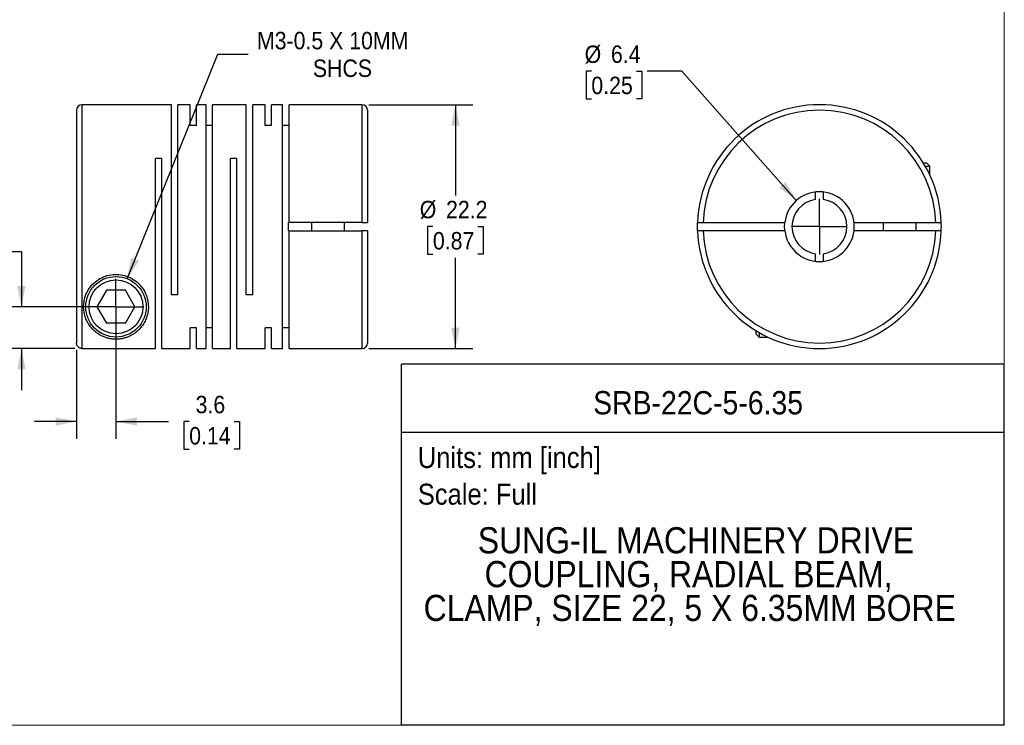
# Model space of a CAD drawing. Header units: millimetres. Extents: x 0 to 140, y 0 to 108.
# Tile 2 of 3: x 50 to 140, y 0 to 64. Entities that reach past the tile are written whole.
import ezdxf
from ezdxf.enums import TextEntityAlignment as Align

# ---------------------------------------------------------------- set-up
doc = ezdxf.new("R2010")
doc.units = ezdxf.units.MM
doc.header["$LTSCALE"] = 0.5
doc.linetypes.add('SLD-Solid', pattern=[0])
doc.layers.add('SLD-0', color=7, linetype='SLD-Solid', lineweight=25)
doc.layers.add('TEXT', color=140, linetype='SLD-Solid', lineweight=25)
doc.styles.add('SLDTEXTSTYLE0', font='GOTHIC.TTF', dxfattribs={"width": 0.913})
doc.dimstyles.new('SLDDIMSTYLE1', dxfattribs={"dimtxt": 1.5875, "dimasz": 1.905, "dimexe": 0, "dimexo": 0.0625, "dimgap": 0.396875, "dimtad": 0, "dimtih": 1, "dimtoh": 1, "dimdec": 1, "dimrnd": 1e-09, "dimzin": 12, "dimdsep": 46, "dimtxsty": 'SLDTEXTSTYLE0', "dimsah": 1, "dimcen": 0.09, "dimadec": 0, "dimazin": 3, "dimtfac": 1, "dimtdec": 1, "dimtmove": 0, "dimatfit": 0, "dimfxl": 0, "dimfrac": 2, "dimtolj": 1, "dimtzin": 12, "dimarcsym": 0})
doc.dimstyles.new('SLDDIMSTYLE2', dxfattribs={"dimtxt": 1.5875, "dimasz": 1.905, "dimexe": 0, "dimexo": 0.0625, "dimgap": 0.396875, "dimtad": 0, "dimtih": 1, "dimtoh": 1, "dimdec": 1, "dimrnd": 1e-09, "dimzin": 12, "dimdsep": 46, "dimtxsty": 'SLDTEXTSTYLE0', "dimsah": 1, "dimcen": 0, "dimadec": 0, "dimazin": 3, "dimtfac": 1, "dimtdec": 1, "dimtofl": 0, "dimtmove": 0, "dimatfit": 3, "dimfxl": 0, "dimfrac": 2, "dimtolj": 1, "dimtzin": 12, "dimarcsym": 0})
doc.dimstyles.new('SLDDIMSTYLE3', dxfattribs={"dimtxt": 1.5875, "dimasz": 1.905, "dimexe": 0, "dimexo": 0.0625, "dimgap": 0.396875, "dimtad": 0, "dimtih": 1, "dimtoh": 1, "dimdec": 1, "dimrnd": 1e-09, "dimzin": 12, "dimdsep": 46, "dimtxsty": 'SLDTEXTSTYLE0', "dimsah": 1, "dimcen": 0.09, "dimadec": 0, "dimazin": 3, "dimtfac": 1, "dimtdec": 1, "dimtofl": 0, "dimtmove": 0, "dimatfit": 3, "dimfxl": 0, "dimfrac": 2, "dimtolj": 1, "dimtzin": 12, "dimarcsym": 0})
doc.dimstyles.new('SLDDIMSTYLE4', dxfattribs={"dimtxt": 1.5875, "dimasz": 1.905, "dimexe": 0, "dimexo": 0.0625, "dimgap": 0.396875, "dimtad": 0, "dimtih": 1, "dimtoh": 1, "dimdec": 1, "dimrnd": 1e-09, "dimzin": 12, "dimdsep": 46, "dimtxsty": 'SLDTEXTSTYLE0', "dimsah": 1, "dimcen": 0, "dimadec": 0, "dimazin": 3, "dimtfac": 1, "dimtdec": 1, "dimtofl": 0, "dimtmove": 0, "dimatfit": 3, "dimfxl": 0, "dimfrac": 2, "dimtolj": 1, "dimtzin": 12, "dimarcsym": 0})

# ---------------------------------------------------------------- blocks, each defined once
blk = doc.blocks.new('SW_NOTE_0')
at = {"layer": 'TEXT', "color": 0, "insert": (0, 2.433), "char_height": 1.905, "attachment_point": 1, "style": 'SLDTEXTSTYLE0'}
blk.add_mtext('Scale: Full', dxfattribs=at)
blk = doc.blocks.new('SW_NOTE_0_1')
at = {"layer": 'TEXT', "color": 0, "insert": (0, 2.433), "char_height": 1.905, "attachment_point": 1, "style": 'SLDTEXTSTYLE0'}
blk.add_mtext('Units: mm [inch]', dxfattribs=at)
blk = doc.blocks.new('Block1')
at = {"layer": 'TEXT'}
for p, q in [((139.701, 32.882), (84.822, 32.882)), ((84.822, 0.001), (84.822, 32.882)), ((139.701, 0.001), (139.701, 32.882)), ((84.822, 26.698), (139.701, 26.698)), ((139.701, 0.001), (84.822, 0.001))]:
    blk.add_line(p, q, dxfattribs=at)
at = {"layer": 'TEXT', "color": 140}
for name, p in [('SW_NOTE_0_1', (86.294, 22.902)), ('SW_NOTE_0', (86.294, 19.564))]:
    blk.add_blockref(name, p, dxfattribs=at)
at = {"layer": 'TEXT', "color": 140, "style": 'SLDTEXTSTYLE0', "width": 0.913}
for tag, height, p in [('AUTOATTR0', 2.117, (102.267, 27.677)), ('AUTOATTR1_0', 2.381, (91.756, 14.943)), ('AUTOATTR1_1', 2.381, (92.372, 11.864)), ('AUTOATTR1_2', 2.381, (86.824, 8.785))]:
    blk.add_attdef(tag, text='', height=height, dxfattribs=at).set_placement(p, align=Align.BOTTOM_LEFT)
blk = doc.blocks.new('Block2')
at = {"color": 7, "linetype": 'SLD-Solid', "lineweight": 18}
for q in [(139.701, 107.951), (0.001, 0.001)]:
    blk.add_line((139.701, 0.001), q, dxfattribs=at)
blk = doc.blocks.new('_D_1')
at = {"layer": 'SLD-0'}
for p, q in [((58.811, 37.471), (58.811, 26.077)), ((55.211, 34.178), (55.211, 26.077)), ((55.211, 27.664), (51.401, 27.664)), ((58.811, 27.664), (63.601, 27.664)), ((65.477, 27.652), (64.993, 27.652)), ((64.993, 27.652), (64.993, 25.132)), ((69.583, 27.652), (70.066, 27.652)), ((70.066, 27.652), (70.066, 25.132)), ((64.993, 25.132), (65.477, 25.132)), ((70.066, 25.132), (69.583, 25.132))]:
    blk.add_line(p, q, dxfattribs=at)
for points in [[(55.211, 27.664), (53.306, 28.045), (53.306, 27.283)], [(58.811, 27.664), (60.716, 27.283), (60.716, 28.045)]]:
    blk.add_solid(points, dxfattribs=at)
at = {"layer": 'SLD-0', "char_height": 1.5875, "attachment_point": 1, "style": 'SLDTEXTSTYLE0'}
for s, insert in [('3.6', (66.064, 30.003)), ('0.14', (65.477, 27.16))]:
    blk.add_mtext(s, dxfattribs=dict(at, insert=insert))
blk = doc.blocks.new('_D_2')
at = {"layer": 'SLD-0'}
for p, q in [((40.4, 43.127), (39.916, 43.127)), ((39.916, 43.127), (39.916, 40.607)), ((44.505, 43.127), (44.989, 43.127)), ((44.989, 43.127), (44.989, 40.607)), ((47.026, 43.139), (50.201, 43.139)), ((50.201, 43.139), (50.201, 38.106)), ((39.916, 40.607), (40.4, 40.607)), ((44.989, 40.607), (44.505, 40.607)), ((58.176, 38.106), (48.614, 38.106)), ((55.076, 34.312), (48.614, 34.312)), ((50.201, 34.312), (50.201, 30.502))]:
    blk.add_line(p, q, dxfattribs=at)
for points in [[(50.201, 38.106), (50.582, 40.011), (49.82, 40.011)], [(50.201, 34.312), (49.82, 32.407), (50.582, 32.407)]]:
    blk.add_solid(points, dxfattribs=at)
at = {"layer": 'SLD-0', "char_height": 1.5875, "attachment_point": 1, "style": 'SLDTEXTSTYLE0'}
for s, insert in [('3.8', (40.986, 45.477)), ('0.15', (40.4, 42.634))]:
    blk.add_mtext(s, dxfattribs=dict(at, insert=insert))
blk = doc.blocks.new('_D_3')
at = {"layer": 'SLD-0'}
for p, q in [((59.839, 40.657), (68.078, 61.111)), ((68.078, 61.111), (70.857, 61.111))]:
    blk.add_line(p, q, dxfattribs=at)
blk.add_solid([(59.839, 40.657), (60.904, 42.281), (60.197, 42.566)], dxfattribs=at)
at = {"layer": 'SLD-0', "char_height": 1.5875, "attachment_point": 1, "style": 'SLDTEXTSTYLE0'}
for s, insert in [('M3-0.5 X 10MM', (71.65, 63.139)), ('SHCS', (76.739, 60.619))]:
    blk.add_mtext(s, dxfattribs=dict(at, insert=insert))
blk = doc.blocks.new('_D_4')
at = {"layer": 'SLD-0'}
for p, q in [((81.846, 56.506), (91.309, 56.506)), ((89.721, 56.506), (89.721, 48.249)), ((87.669, 45.406), (87.185, 45.406)), ((87.185, 45.406), (87.185, 42.886)), ((91.774, 45.406), (92.258, 45.406)), ((92.258, 45.406), (92.258, 42.886)), ((87.185, 42.886), (87.669, 42.886)), ((89.721, 34.306), (89.721, 42.563)), ((92.258, 42.886), (91.774, 42.886)), ((81.846, 34.306), (91.309, 34.306))]:
    blk.add_line(p, q, dxfattribs=at)
for points in [[(89.721, 56.506), (89.34, 54.601), (90.102, 54.601)], [(89.721, 34.306), (90.102, 36.211), (89.34, 36.211)]]:
    blk.add_solid(points, dxfattribs=at)
at = {"layer": 'SLD-0', "char_height": 1.5875, "attachment_point": 1, "style": 'SLDTEXTSTYLE0'}
for s, insert in [('%%c', (86.472, 47.756)), ('22.2', (88.866, 47.756)), ('0.87', (87.669, 44.914))]:
    blk.add_mtext(s, dxfattribs=dict(at, insert=insert))
blk = doc.blocks.new('SW_CENTERMARKSYMBOL_1')
at = {"layer": 'SLD-0', "color": 0}
for q in [(0, 2.54), (-2.54, 0), (0, -2.54), (2.54, 0)]:
    blk.add_line((0, 0), q, dxfattribs=at)
blk = doc.blocks.new('_D_5')
at = {"layer": 'SLD-0'}
for p, q in [((102.099, 59.547), (101.616, 59.547)), ((101.616, 59.547), (101.616, 57.027)), ((106.205, 59.547), (106.689, 59.547)), ((106.689, 59.547), (106.689, 57.027)), ((110.347, 59.547), (107.172, 59.547)), ((120.763, 47.783), (110.347, 59.547)), ((101.616, 57.027), (102.099, 57.027)), ((106.689, 57.027), (106.205, 57.027))]:
    blk.add_line(p, q, dxfattribs=at)
blk.add_solid([(120.763, 47.783), (119.785, 49.462), (119.215, 48.957)], dxfattribs=at)
at = {"layer": 'SLD-0', "char_height": 1.5875, "attachment_point": 1, "style": 'SLDTEXTSTYLE0'}
for s, insert in [('%%c', (101.489, 61.898)), ('6.4', (103.883, 61.898)), ('0.25', (102.099, 59.055))]:
    blk.add_mtext(s, dxfattribs=dict(at, insert=insert))
blk = doc.blocks.new('SW_CENTERMARKSYMBOL_2')
at = {"layer": 'SLD-0', "color": 0}
for q in [(0, 2.54), (-2.54, 0), (0, -2.54), (2.54, 0)]:
    blk.add_line((0, 0), q, dxfattribs=at)

msp = doc.modelspace()

# ---------------------------------------------------------------- linework, layer by layer
for p, q in [((63.861, 56.506), (55.711, 56.506)), ((55.711, 56.506), (55.711, 34.312)), ((63.861, 39.206), (63.861, 56.506)), ((65.561, 56.506), (64.451, 56.506)), ((64.451, 39.206), (64.451, 56.506)), ((65.561, 54.613), (65.561, 56.506)), ((67.011, 56.506), (66.151, 56.506)), ((66.151, 54.613), (66.151, 56.506)), ((67.011, 34.306), (67.011, 56.506)), ((70.681, 56.506), (67.601, 56.506)), ((67.601, 34.306), (67.601, 56.506)), ((70.681, 39.206), (70.681, 56.506)), ((72.381, 56.506), (71.271, 56.506)), ((71.271, 39.206), (71.271, 56.506)), ((72.381, 54.613), (72.381, 56.506)), ((73.981, 56.506), (72.971, 56.506)), ((72.971, 54.613), (72.971, 56.506)), ((73.981, 34.306), (73.981, 56.506)), ((81.211, 56.506), (74.571, 56.506)), ((74.571, 45.781), (74.571, 56.506)), ((81.211, 56.506), (81.211, 45.781)), ((55.211, 56.006), (55.211, 34.813)), ((81.711, 56.006), (81.711, 45.781)), ((66.151, 54.613), (65.561, 54.613)), ((67.601, 54.613), (67.011, 54.613)), ((72.971, 54.613), (72.381, 54.613)), ((74.571, 54.613), (73.981, 54.613)), ((63.001, 51.606), (62.411, 51.606)), ((62.411, 34.312), (62.411, 51.606)), ((63.001, 34.306), (63.001, 51.606)), ((69.821, 51.606), (69.231, 51.606)), ((69.231, 34.306), (69.231, 51.606)), ((69.821, 34.306), (69.821, 51.606)), ((132.332, 51.206), (132.617, 51.206)), ((132.917, 50.906), (132.617, 51.206)), ((132.509, 50.906), (132.917, 50.906)), ((132.917, 50.118), (132.917, 50.906)), ((122.492, 48.559), (122.492, 47.878)), ((123.242, 47.878), (123.242, 48.559)), ((74.511, 45.031), (74.511, 45.781)), ((74.571, 45.781), (74.511, 45.781)), ((81.211, 45.781), (74.571, 45.781)), ((76.611, 45.781), (76.611, 45.031)), ((79.611, 45.031), (79.611, 45.781)), ((112.274, 45.781), (119.715, 45.781)), ((126.02, 45.781), (133.461, 45.781)), ((128.667, 45.781), (128.667, 45.031)), ((131.667, 45.031), (131.667, 45.781)), ((74.511, 45.031), (74.571, 45.031)), ((74.571, 34.306), (74.571, 45.031)), ((74.571, 45.031), (81.211, 45.031)), ((81.211, 45.031), (81.211, 34.306)), ((81.711, 45.031), (81.711, 34.806)), ((119.715, 45.031), (112.274, 45.031)), ((133.461, 45.031), (126.02, 45.031)), ((122.492, 42.934), (122.492, 42.253)), ((123.242, 42.253), (123.242, 42.934)), ((57.945, 39.606), (57.079, 38.106)), ((59.677, 39.606), (57.945, 39.606)), ((60.543, 38.106), (59.677, 39.606)), ((64.451, 39.206), (63.861, 39.206)), ((71.271, 39.206), (70.681, 39.206)), ((57.079, 38.106), (57.945, 36.606)), ((59.677, 36.606), (60.543, 38.106)), ((59.677, 36.606), (57.945, 36.606)), ((66.151, 36.199), (65.561, 36.199)), ((65.561, 34.306), (65.561, 36.199)), ((66.151, 34.306), (66.151, 36.199)), ((67.601, 36.199), (67.011, 36.199)), ((72.971, 36.199), (72.381, 36.199)), ((72.381, 34.306), (72.381, 36.199)), ((72.971, 34.306), (72.971, 36.199)), ((74.571, 36.199), (73.981, 36.199)), ((117.067, 35.942), (117.067, 35.656)), ((117.067, 35.656), (117.367, 35.356)), ((117.367, 35.764), (117.367, 35.356)), ((117.367, 35.356), (118.155, 35.356)), ((55.711, 34.312), (62.411, 34.312)), ((63.001, 34.306), (65.561, 34.306)), ((66.151, 34.306), (67.011, 34.306)), ((67.601, 34.306), (69.231, 34.306)), ((69.821, 34.306), (72.381, 34.306)), ((72.971, 34.306), (73.981, 34.306)), ((74.571, 34.306), (81.211, 34.306))]:
    msp.add_line(p, q)
at = {"flags": 128}
for points in [[(111.774, 45.031), (111.767, 45.406), (111.774, 45.781)], [(119.692, 45.406), (119.707, 45.708), (119.715, 45.781)], [(119.715, 45.031), (119.707, 45.104), (119.692, 45.406)]]:
    msp.add_lwpolyline(points, dxfattribs=at)
for radius in [2.75, 2.45]:
    msp.add_circle((58.811, 38.106), radius)
for centre, radius, start, end in [((55.711, 56.006), 0.5, 90, 180), ((81.211, 56.006), 0.5, 0, 90), ((122.867, 45.406), 11.1, 1.93604, 178.06396), ((122.867, 45.406), 10.6, 2.0274, 177.9726), ((122.867, 45.406), 3.175, 6.78305, 173.21695), ((122.867, 45.406), 2.5, 98.62693, 261.37307), ((122.867, 45.406), 2.5, 278.62693, 81.37307), ((122.867, 45.406), 3.175, 353.21695, 6.78305), ((122.867, 45.406), 11.1, 358.06396, 1.93604), ((122.867, 45.406), 11.1, 181.93604, 358.06396), ((122.867, 45.406), 10.6, 182.0274, 357.9726), ((122.867, 45.406), 3.175, 186.78305, 353.21695), ((81.211, 34.806), 0.5, 270, 0)]:
    msp.add_arc(centre, radius, start, end)
for points, knots in [([(81.211, 45.781), (81.235, 45.781), (81.283, 45.781), (81.356, 45.781), (81.43, 45.781), (81.502, 45.781), (81.569, 45.781), (81.627, 45.781), (81.673, 45.781), (81.705, 45.781), (81.709, 45.781), (81.711, 45.781)], [0, 0, 0, 0, 0.089811, 0.184947, 0.285408, 0.391195, 0.502308, 0.618746, 0.740509, 0.867594, 1, 1, 1, 1]), ([(111.774, 45.781), (111.775, 45.781), (111.777, 45.781), (111.793, 45.781), (111.822, 45.781), (111.864, 45.781), (111.921, 45.781), (111.992, 45.781), (112.076, 45.781), (112.171, 45.781), (112.239, 45.781), (112.274, 45.781)], [0, 0, 0, 0, 0.089811, 0.184947, 0.285408, 0.391195, 0.502308, 0.618746, 0.740509, 0.867594, 1, 1, 1, 1]), ([(133.461, 45.781), (133.485, 45.781), (133.533, 45.781), (133.602, 45.781), (133.666, 45.781), (133.725, 45.781), (133.777, 45.781), (133.823, 45.781), (133.862, 45.781), (133.895, 45.781), (133.92, 45.781), (133.939, 45.781), (133.952, 45.781), (133.96, 45.781), (133.961, 45.781), (133.961, 45.781)], [0, 0, 0, 0, 0.092256, 0.181957, 0.269103, 0.353692, 0.435726, 0.515204, 0.592126, 0.666492, 0.738303, 0.807558, 0.874259, 0.938406, 1, 1, 1, 1]), ([(81.711, 45.031), (81.71, 45.031), (81.708, 45.031), (81.692, 45.031), (81.669, 45.031), (81.637, 45.031), (81.6, 45.031), (81.557, 45.031), (81.511, 45.031), (81.462, 45.031), (81.412, 45.031), (81.361, 45.031), (81.31, 45.031), (81.26, 45.031), (81.227, 45.031), (81.211, 45.031)], [0, 0, 0, 0, 0.0922563, 0.1819573, 0.2691027, 0.3536923, 0.435726, 0.5152038, 0.5921258, 0.666492, 0.7383028, 0.8075584, 0.8742594, 0.9384064, 1, 1, 1, 1]), ([(112.274, 45.031), (112.25, 45.031), (112.202, 45.031), (112.133, 45.031), (112.069, 45.031), (112.01, 45.031), (111.957, 45.031), (111.912, 45.031), (111.873, 45.031), (111.84, 45.031), (111.815, 45.031), (111.796, 45.031), (111.783, 45.031), (111.775, 45.031), (111.774, 45.031), (111.774, 45.031)], [0, 0, 0, 0, 0.0922563, 0.1819573, 0.2691027, 0.3536923, 0.435726, 0.5152038, 0.5921258, 0.666492, 0.7383028, 0.8075584, 0.8742594, 0.9384064, 1, 1, 1, 1]), ([(133.961, 45.031), (133.96, 45.031), (133.958, 45.031), (133.942, 45.031), (133.913, 45.031), (133.871, 45.031), (133.814, 45.031), (133.743, 45.031), (133.659, 45.031), (133.564, 45.031), (133.496, 45.031), (133.461, 45.031)], [0, 0, 0, 0, 0.089811, 0.184947, 0.285408, 0.391195, 0.502308, 0.618746, 0.740509, 0.867594, 1, 1, 1, 1]), ([(55.861, 38.106), (55.861, 37.747), (55.958, 37.243), (56.225, 36.661), (56.486, 36.27), (56.807, 35.924), (57.189, 35.625), (57.576, 35.415), (57.936, 35.283), (58.241, 35.206), (58.572, 35.158), (58.928, 35.152), (59.274, 35.186), (59.582, 35.253), (59.868, 35.347), (60.202, 35.493), (60.565, 35.718), (60.925, 36.031), (61.226, 36.391), (61.468, 36.796), (61.707, 37.395), (61.801, 38.092), (61.689, 38.836), (61.484, 39.403), (61.152, 39.941), (60.684, 40.419), (60.099, 40.791), (59.424, 41.021), (58.705, 41.083), (57.994, 40.97), (57.34, 40.695), (56.786, 40.286), (56.355, 39.782), (55.961, 39.042), (55.861, 38.466), (55.861, 38.106)], [0, 0, 0, 0, 0.062421, 0.093667, 0.124728, 0.155887, 0.18726, 0.218624, 0.235445, 0.249978, 0.266175, 0.281307, 0.296121, 0.312754, 0.327299, 0.34413, 0.375321, 0.406604, 0.437619, 0.468668, 0.499965, 0.56217, 0.594391, 0.624679, 0.656205, 0.687123, 0.718125, 0.749557, 0.7809, 0.812177, 0.843651, 0.874768, 0.905687, 0.937443, 1, 1, 1, 1]), ([(55.711, 34.312), (55.69, 34.313), (55.646, 34.315), (55.582, 34.329), (55.509, 34.353), (55.431, 34.394), (55.355, 34.456), (55.293, 34.533), (55.247, 34.62), (55.216, 34.714), (55.213, 34.78), (55.211, 34.813)], [0, 0, 0, 0, 0.082203, 0.165284, 0.250672, 0.375269, 0.500649, 0.622952, 0.74999, 0.875169, 1, 1, 1, 1])]:
    msp.add_open_spline(points, degree=3, knots=knots)

# ---------------------------------------------------------------- block references
at = {"color": 7, "linetype": 'Continuous'}
msp.add_blockref('Block2', (0, 0), dxfattribs=at)
msp.add_blockref('Block1', (0, 0), dxfattribs=at).add_auto_attribs({'AUTOATTR0': 'SRB-22C-5-6.35', 'AUTOATTR1_0': 'SUNG-IL MACHINERY DRIVE ', 'AUTOATTR1_1': 'COUPLING, RADIAL BEAM, ', 'AUTOATTR1_2': 'CLAMP, SIZE 22, 5 X 6.35MM BORE'})
at = {"layer": 'SLD-0'}
for name, p in [('SW_CENTERMARKSYMBOL_2', (122.867, 45.406)), ('SW_CENTERMARKSYMBOL_1', (58.811, 38.106))]:
    msp.add_blockref(name, p, dxfattribs=at)

# ---------------------------------------------------------------- dimensions: what is measured, and where the dimension line sits
dim = msp.add_diameter_dim_2p(p1=(57.783, 35.555), p2=(59.839, 40.657), text='M3-0.5 X 10MM\\PSHCS', dimstyle='SLDDIMSTYLE2', override={"dimpost": '<>'}, dxfattribs=at)
dim.commit()
dim.dimension.update_dxf_attribs({"geometry": '_D_3', "text_midpoint": (79.376, 61.111), "dimtype": 163})
dim = msp.add_diameter_dim_2p(p1=(124.9721, 43.0288), p2=(120.7628, 47.7832), dimstyle='SLDDIMSTYLE4', dxfattribs=at)
dim.commit()
dim.dimension.update_dxf_attribs({"geometry": '_D_5', "text_midpoint": (104.1522, 59.5474), "dimtype": 163})
dim = msp.add_linear_dim(base=(89.721, 34.306), p1=(81.211, 56.506), p2=(81.211, 34.306), angle=90, text='%%c<>', dimstyle='SLDDIMSTYLE3', dxfattribs=at)
dim.commit()
dim.dimension.update_dxf_attribs({"geometry": '_D_4', "text_midpoint": (89.721, 45.406), "dimtype": 160})
dim = msp.add_linear_dim(base=(50.201, 38.106), p1=(55.711, 34.312), p2=(58.811, 38.106), angle=90, dimstyle='SLDDIMSTYLE1', dxfattribs=at)
dim.commit()
dim.dimension.update_dxf_attribs({"geometry": '_D_2', "text_midpoint": (50.201, 43.139), "dimtype": 160})
dim = msp.add_linear_dim(base=(55.211, 27.664), p1=(58.811, 38.106), p2=(55.211, 34.813), dimstyle='SLDDIMSTYLE1', dxfattribs=at)
dim.commit()
dim.dimension.update_dxf_attribs({"geometry": '_D_1', "text_midpoint": (67.53, 27.664), "dimtype": 160})

doc.saveas('drawing.dxf')
